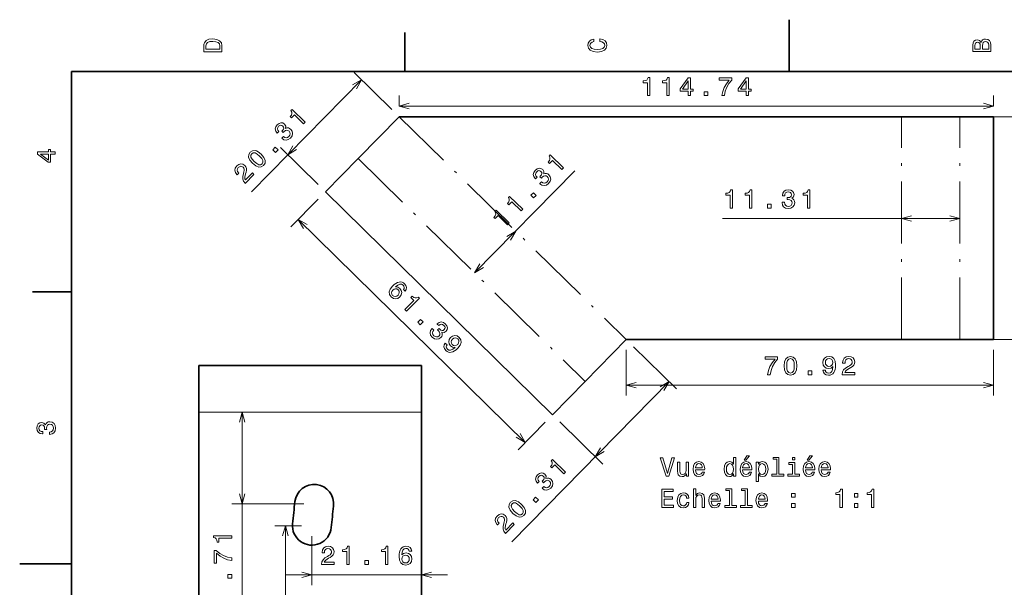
# Model space of a CAD drawing. Extents: x 0 to 297, y 0 to 210.
# Tile 5 of 8: x 0 to 190, y 100 to 210. Entities that reach past the tile are written whole.
import ezdxf

# ---------------------------------------------------------------- set-up
doc = ezdxf.new("R2010")
doc.units = 0
doc.linetypes.add('DASHDOT', pattern=[18.5, 12, -3, 0.5, -3])

msp = doc.modelspace()

# ---------------------------------------------------------------- linework, layer by layer
at = {"color": 7, "lineweight": 35, "ltscale": 0.25}
for p, q in [((148.5, 200), (148.5, 210)), ((10, 105), (0, 105))]:
    msp.add_line(p, q, dxfattribs=at)
at = {"color": 7, "lineweight": 35, "ltscale": 0.1875}
for p, q in [((74.300003, 200), (74.300003, 207.5)), ((10, 157.5), (2.5, 157.5))]:
    msp.add_line(p, q, dxfattribs=at)
at = {"color": 7, "lineweight": 35}
for p, q in [((287, 200), (10, 200)), ((10, 200), (10, 10)), ((73.22493, 191.284866), (170.149063, 191.284866)), ((187.961227, 148.284851), (187.961227, 191.284866)), ((58.997452, 176.787872), (102.812019, 133.787872)), ((117.039497, 148.284851), (170.149063, 148.284851)), ((34.547295, 143.296295), (77.547302, 143.296295)), ((34.547295, 134.296295), (34.547295, 81.186737)), ((77.547302, 37.372173), (77.547302, 134.296295))]:
    msp.add_line(p, q, dxfattribs=at)
at = {"color": 230, "lineweight": 13, "ltscale": 0.254591}
for p, q in [((71.797508, 192.685745), (64.529335, 199.818787)), ((57.570038, 178.188751), (50.301865, 185.321808))]:
    msp.add_line(p, q, dxfattribs=at)
at = {"color": 230, "lineweight": 13}
for p, q in [((44.750687, 176.81012), (65.956757, 198.417908)), ((73.22493, 193.346603), (187.961227, 193.346603)), ((172.149063, 191.284866), (197.544922, 191.284866)), ((87.793991, 161.136871), (107.152504, 180.862091)), ((53.757614, 171.448761), (97.572182, 128.448761)), ((135.663162, 171.66272), (181.461227, 171.66272)), ((172.149063, 148.284851), (197.544922, 148.284851)), ((94.993011, 109.263397), (125.316711, 140.16153)), ((117.039497, 139.502625), (187.961227, 139.502625))]:
    msp.add_line(p, q, dxfattribs=at)
at = {"color": 230, "lineweight": 13, "ltscale": 0.051543}
for p, q in [((73.22493, 193.284866), (73.22493, 195.346603)), ((187.961227, 193.284866), (187.961227, 195.346603))]:
    msp.add_line(p, q, dxfattribs=at)
at = {"color": 7, "lineweight": 35, "ltscale": 0.282804}
for p, q in [((73.22493, 191.284866), (65.30143, 183.211258)), ((170.149063, 191.284866), (181.461227, 191.284866)), ((117.039497, 148.284851), (109.11599, 140.211258)), ((170.149063, 148.284851), (181.461227, 148.284851))]:
    msp.add_line(p, q, dxfattribs=at)
at = {"color": 7, "linetype": 'DASHDOT', "lineweight": 13}
for p, q in [((73.22493, 191.284866), (117.039497, 148.284851)), ((170.149063, 148.284851), (170.149063, 191.284866)), ((181.461227, 148.284851), (181.461227, 191.284866)), ((65.30143, 183.211258), (109.11599, 140.211258))]:
    msp.add_line(p, q, dxfattribs=at)
at = {"color": 7, "lineweight": 35, "ltscale": 0.1625}
for p, q in [((181.461227, 191.284866), (187.961227, 191.284866)), ((181.461227, 148.284851), (187.961227, 148.284851))]:
    msp.add_line(p, q, dxfattribs=at)
at = {"color": 7, "lineweight": 35, "ltscale": 0.225}
for p, q in [((65.30143, 183.211258), (58.997452, 176.787872)), ((34.547295, 143.296295), (34.547295, 134.296295)), ((77.547302, 143.296295), (77.547302, 134.296295)), ((109.11599, 140.211258), (102.812019, 133.787872))]:
    msp.add_line(p, q, dxfattribs=at)
at = {"color": 230, "lineweight": 13, "ltscale": 0.187019}
for p, q in [((57.596573, 175.360443), (52.356728, 170.021347)), ((101.41114, 132.360443), (96.171295, 127.021347))]:
    msp.add_line(p, q, dxfattribs=at)
at = {"color": 230, "lineweight": 13, "ltscale": 0.289936}
for p, q in [((118.466919, 146.883972), (126.744133, 138.760651)), ((104.239441, 132.386993), (112.516655, 124.263657))]:
    msp.add_line(p, q, dxfattribs=at)
at = {"color": 230, "lineweight": 13, "ltscale": 0.219556}
for p, q in [((117.039497, 146.284851), (117.039497, 137.502625)), ((187.961227, 146.284851), (187.961227, 137.502625))]:
    msp.add_line(p, q, dxfattribs=at)
at = {"color": 7, "lineweight": 13}
for p, q in [((34.547295, 134.296295), (77.547302, 134.296295)), ((42.949783, 93.605904), (42.949783, 134.296295)), ((51.266296, 68.361107), (51.266296, 112.361107)), ((51.38884, 102.872643), (82.547302, 102.872643))]:
    msp.add_line(p, q, dxfattribs=at)
at = {"color": 7, "lineweight": 13, "ltscale": 0.347504}
msp.add_line((54.849953, 116.586021), (40.949783, 116.586021), dxfattribs=at)
at = {"color": 7, "lineweight": 13, "ltscale": 0.128064}
msp.add_line((54.38884, 112.361107), (49.266296, 112.361107), dxfattribs=at)
at = {"color": 7, "lineweight": 13, "ltscale": 0.237212}
msp.add_line((56.38884, 110.361107), (56.38884, 100.872643), dxfattribs=at)
at = {"color": 7, "lineweight": 13}
for points in [[(35.533215, 204.994965), (35.533215, 203.829971), (39.033215, 203.829971), (39.033215, 204.994965), (38.922264, 205.544678), (38.584366, 205.953171), (38.034657, 206.205338), (37.283215, 206.296112), (36.516644, 206.215424), (36.21405, 206.114563), (35.971977, 205.973343), (35.644165, 205.56485), (35.563473, 205.297562)], [(35.951801, 204.959656), (36.027451, 205.342941), (36.259438, 205.605194), (36.672985, 205.761536), (37.283215, 205.811966), (37.873272, 205.756485), (38.286816, 205.600143), (38.533936, 205.332855), (38.614628, 204.959656), (38.614628, 204.298996), (35.951801, 204.298996)], [(111.93206, 205.817017), (112.35569, 205.716141), (112.658287, 205.549713), (112.844887, 205.317734), (112.905403, 205.045395), (112.814629, 204.71759), (112.54229, 204.460388), (112.098488, 204.28891), (111.483215, 204.233429), (110.872986, 204.28891), (110.424141, 204.455338), (110.151802, 204.71254), (110.055984, 205.045395), (110.106415, 205.287476), (110.247627, 205.494247), (110.474571, 205.655624), (110.787247, 205.766571), (110.787247, 206.245682), (110.308144, 206.094391), (109.94503, 205.832138), (109.718086, 205.474075), (109.637398, 205.045395), (109.763474, 204.510818), (110.116501, 204.10231), (110.696472, 203.840057), (111.483215, 203.749283), (112.269958, 203.840057), (112.84993, 204.10231), (113.208, 204.510818), (113.329041, 205.045395), (113.233215, 205.51442), (112.965927, 205.892654), (112.527161, 206.159943), (111.93206, 206.301163)], [(185.542007, 205.630417), (185.249496, 205.983429), (185.052811, 206.074219), (184.81073, 206.104477), (184.432495, 206.03891), (184.160156, 205.842224), (183.993729, 205.524506), (183.933212, 205.080704), (183.933212, 203.835022), (187.433212, 203.835022), (187.433212, 205.151306), (187.36261, 205.620331), (187.155838, 205.968307), (186.828018, 206.185165), (186.384216, 206.260818), (186.08667, 206.215424), (185.839554, 206.094391), (185.65799, 205.897705)], [(185.385666, 204.984879), (185.385666, 204.298996), (184.351807, 204.298996), (184.351807, 205.025223), (184.382065, 205.297562), (184.472839, 205.489197), (184.629181, 205.605194), (184.86116, 205.645538), (185.093155, 205.600143), (185.254532, 205.479111), (185.355408, 205.272339)], [(187.014618, 205.095825), (187.014618, 204.298996), (185.809296, 204.298996), (185.809296, 205.050446), (185.844589, 205.368164), (185.9505, 205.595108), (186.132065, 205.731277), (186.394302, 205.776657), (186.671692, 205.731277), (186.863327, 205.605194), (186.979324, 205.393372)], [(6.833213, 184.02739), (6.833213, 184.481277), (5.965778, 184.481277), (5.965778, 184.98056), (5.56232, 184.98056), (5.56232, 184.481277), (3.408862, 184.481277), (3.408862, 184.022339), (5.521974, 182.489197), (5.965778, 182.489197), (5.965778, 184.02739)], [(5.56232, 182.912827), (3.993876, 184.02739), (5.56232, 184.02739)], [(5.73379, 129.979111), (5.769093, 129.979111), (6.253242, 130.059799), (6.616354, 130.296829), (6.848343, 130.670029), (6.934078, 131.164276), (6.848343, 131.688766), (6.626441, 132.082138), (6.273415, 132.334305), (5.819525, 132.425079), (5.521974, 132.384735), (5.279899, 132.273788), (5.0933, 132.092224), (4.957133, 131.850143), (4.684798, 132.177963), (4.251081, 132.293961), (3.857709, 132.218307), (3.560158, 132.00145), (3.373559, 131.648422), (3.307997, 131.164276), (3.388689, 130.710388), (3.610591, 130.362396), (3.963617, 130.135452), (4.432637, 130.059799), (4.46794, 130.059799), (4.46794, 130.508652), (4.145173, 130.548996), (3.913184, 130.680115), (3.771974, 130.891937), (3.721542, 131.189484), (3.761888, 131.451736), (3.867795, 131.643372), (4.039265, 131.759369), (4.271254, 131.804764), (4.518372, 131.759369), (4.684798, 131.638336), (4.785663, 131.426514), (4.815922, 131.139053), (4.810879, 130.942368), (5.209294, 130.942368), (5.199208, 131.189484), (5.244596, 131.507217), (5.365634, 131.744247), (5.56232, 131.885452), (5.819525, 131.935883), (6.112032, 131.880417), (6.328891, 131.734161), (6.465058, 131.502167), (6.510447, 131.194534), (6.460014, 130.876801), (6.308718, 130.644821), (6.066643, 130.498566), (5.73379, 130.443085)], [(125.87487, 125.436287), (124.997353, 122.455742), (124.094612, 125.436287), (123.615509, 125.436287), (124.745193, 121.931244), (125.249512, 121.931244), (126.353981, 125.436287)], [(137.761765, 122.349831), (137.761765, 121.931244), (138.205566, 121.931244), (138.205566, 125.552284), (137.7668, 125.552284), (137.7668, 124.225914), (137.428909, 124.6092), (137.222137, 124.699974), (136.985107, 124.735275), (136.556427, 124.634415), (136.223572, 124.35199), (136.006714, 123.898102), (135.931076, 123.287872), (136.006714, 122.677643), (136.223572, 122.218704), (136.556427, 121.931244), (136.985107, 121.835426), (137.222137, 121.870728), (137.433945, 121.961502)], [(139.829483, 125.007614), (140.127029, 125.007614), (140.828049, 125.86496), (140.333801, 125.86496)], [(146.088135, 125.179085), (146.088135, 122.304443), (145.175308, 122.304443), (145.175308, 121.931244), (147.439713, 121.931244), (147.439713, 122.304443), (146.531937, 122.304443), (146.531937, 125.552284), (145.392166, 125.552284), (145.392166, 125.179085)], [(149.613342, 125.552284), (149.144318, 125.552284), (149.144318, 125.047958), (149.613342, 125.047958)], [(151.973572, 125.007614), (152.271118, 125.007614), (152.972137, 125.86496), (152.477905, 125.86496)], [(129.077316, 124.639458), (128.633514, 124.639458), (128.633514, 123.076057), (128.583084, 122.712944), (128.436829, 122.450699), (128.209885, 122.289314), (127.912338, 122.238884), (127.675308, 122.279228), (127.52401, 122.400261), (127.438271, 122.607033), (127.418098, 122.899544), (127.418098, 124.639458), (126.974297, 124.639458), (126.974297, 122.8592), (126.989426, 122.501129), (127.085251, 122.203575), (127.377754, 121.931244), (127.846771, 121.835426), (128.098938, 121.870728), (128.315796, 121.961502), (128.502396, 122.117844), (128.653687, 122.344788), (128.653687, 121.931244), (129.077316, 121.931244)], [(130.413773, 123.156746), (132.188995, 123.156746), (132.194031, 123.363518), (132.113342, 123.943489), (131.891449, 124.377213), (131.538422, 124.639458), (131.069397, 124.735275), (130.610458, 124.634415), (130.257431, 124.35199), (130.030487, 123.893059), (129.949799, 123.287872), (130.025452, 122.667557), (130.252396, 122.213661), (130.600372, 121.931244), (131.05426, 121.835426), (131.447632, 121.900986), (131.770401, 122.072456), (132.007431, 122.344788), (132.1436, 122.707901), (131.704849, 122.707901), (131.614059, 122.506172), (131.482941, 122.354874), (131.109741, 122.233841), (130.822281, 122.289314), (130.605423, 122.465828), (130.464203, 122.753288), (130.413773, 123.141617)], [(130.413773, 123.529945), (130.469254, 123.87793), (130.605423, 124.135132), (130.812195, 124.291473), (131.084534, 124.346947), (131.351822, 124.291473), (131.558594, 124.135132), (131.684677, 123.87793), (131.730057, 123.529945)], [(137.060745, 124.336861), (137.353256, 124.266258), (137.575165, 124.069572), (137.706284, 123.74176), (137.756714, 123.287872), (137.706284, 122.828941), (137.575165, 122.501129), (137.353256, 122.2994), (137.060745, 122.233841), (136.783371, 122.2994), (136.571564, 122.501129), (136.430344, 122.833984), (136.384964, 123.287872), (136.430344, 123.736717), (136.571564, 124.064529), (136.783371, 124.266258)], [(139.521851, 123.156746), (141.297058, 123.156746), (141.302109, 123.363518), (141.22142, 123.943489), (140.999512, 124.377213), (140.646484, 124.639458), (140.17746, 124.735275), (139.718536, 124.634415), (139.365509, 124.35199), (139.138565, 123.893059), (139.057877, 123.287872), (139.133514, 122.667557), (139.360458, 122.213661), (139.70845, 121.931244), (140.162338, 121.835426), (140.55571, 121.900986), (140.878479, 122.072456), (141.115509, 122.344788), (141.251678, 122.707901), (140.812912, 122.707901), (140.722137, 122.506172), (140.591003, 122.354874), (140.217819, 122.233841), (139.930344, 122.289314), (139.713486, 122.465828), (139.572281, 122.753288), (139.521851, 123.141617)], [(139.521851, 123.529945), (139.577316, 123.87793), (139.713486, 124.135132), (139.920258, 124.291473), (140.192596, 124.346947), (140.459885, 124.291473), (140.666656, 124.135132), (140.79274, 123.87793), (140.838135, 123.529945)], [(142.588135, 124.220871), (142.588135, 124.639458), (142.144318, 124.639458), (142.144318, 120.882256), (142.588135, 120.882256), (142.588135, 122.344788), (142.744476, 122.107758), (142.92099, 121.951416), (143.364792, 121.835426), (143.788422, 121.931244), (144.121277, 122.218704), (144.338135, 122.6726), (144.418823, 123.287872), (144.338135, 123.898102), (144.121277, 124.35199), (143.788422, 124.634415), (143.364792, 124.735275), (143.122711, 124.705017), (142.915939, 124.6092), (142.739426, 124.447815)], [(143.289139, 122.233841), (142.991592, 122.2994), (142.774734, 122.501129), (142.638565, 122.828941), (142.59317, 123.287872), (142.638565, 123.74176), (142.774734, 124.069572), (142.991592, 124.266258), (143.289139, 124.336861), (143.561478, 124.266258), (143.778336, 124.064529), (143.914505, 123.736717), (143.964935, 123.287872), (143.914505, 122.833984), (143.778336, 122.501129), (143.561478, 122.2994)], [(149.598221, 122.304443), (149.598221, 124.548676), (148.45845, 124.548676), (148.45845, 124.170441), (149.154419, 124.170441), (149.154419, 122.304443), (148.246628, 122.304443), (148.246628, 121.931244), (150.516083, 121.931244), (150.516083, 122.304443)], [(151.665939, 123.156746), (153.441162, 123.156746), (153.446198, 123.363518), (153.365509, 123.943489), (153.1436, 124.377213), (152.790573, 124.639458), (152.321564, 124.735275), (151.862625, 124.634415), (151.509598, 124.35199), (151.282654, 123.893059), (151.201965, 123.287872), (151.277618, 122.667557), (151.504547, 122.213661), (151.852539, 121.931244), (152.306427, 121.835426), (152.699799, 121.900986), (153.022568, 122.072456), (153.259598, 122.344788), (153.395767, 122.707901), (152.957001, 122.707901), (152.866226, 122.506172), (152.735107, 122.354874), (152.361908, 122.233841), (152.074432, 122.289314), (151.857574, 122.465828), (151.71637, 122.753288), (151.665939, 123.141617)], [(151.665939, 123.529945), (151.72142, 123.87793), (151.857574, 124.135132), (152.064362, 124.291473), (152.336685, 124.346947), (152.603973, 124.291473), (152.810745, 124.135132), (152.936829, 123.87793), (152.982224, 123.529945)], [(154.701965, 123.156746), (156.477173, 123.156746), (156.482224, 123.363518), (156.40152, 123.943489), (156.179626, 124.377213), (155.826599, 124.639458), (155.357574, 124.735275), (154.898651, 124.634415), (154.545624, 124.35199), (154.31868, 123.893059), (154.237976, 123.287872), (154.313629, 122.667557), (154.540573, 122.213661), (154.888565, 121.931244), (155.342453, 121.835426), (155.735825, 121.900986), (156.058594, 122.072456), (156.295624, 122.344788), (156.431793, 122.707901), (155.993027, 122.707901), (155.902252, 122.506172), (155.771118, 122.354874), (155.397919, 122.233841), (155.110458, 122.289314), (154.8936, 122.465828), (154.752396, 122.753288), (154.701965, 123.141617)], [(154.701965, 123.529945), (154.757431, 123.87793), (154.8936, 124.135132), (155.100372, 124.291473), (155.372711, 124.346947), (155.639999, 124.291473), (155.846771, 124.135132), (155.972855, 123.87793), (156.01825, 123.529945)], [(123.938271, 115.884415), (126.157295, 115.884415), (126.157295, 116.308044), (124.402252, 116.308044), (124.402252, 117.493202), (125.965652, 117.493202), (125.965652, 117.911789), (124.402252, 117.911789), (124.402252, 118.960785), (126.116951, 118.960785), (126.116951, 119.384415), (123.938271, 119.384415)], [(128.714203, 117.694931), (129.152969, 117.694931), (129.062195, 118.098389), (128.845337, 118.416115), (128.507431, 118.612801), (128.06868, 118.688446), (127.584526, 118.587585), (127.21637, 118.305161), (126.984383, 117.84623), (126.903694, 117.230957), (126.97934, 116.620728), (127.206284, 116.166832), (127.564354, 115.884415), (128.053543, 115.788597), (128.487259, 115.864243), (128.825165, 116.076057), (129.057144, 116.408913), (129.15802, 116.852715), (128.73439, 116.852715), (128.658737, 116.570297), (128.517517, 116.358475), (128.315796, 116.227356), (128.06868, 116.187012), (127.76104, 116.252571), (127.539139, 116.4543), (127.402969, 116.782112), (127.357582, 117.246086), (127.402969, 117.699974), (127.544182, 118.027786), (127.771126, 118.229515), (128.06868, 118.300117), (128.330917, 118.25473), (128.527618, 118.138741), (128.658737, 117.947098)], [(130.025452, 115.884415), (130.469254, 115.884415), (130.469254, 117.447815), (130.514648, 117.805885), (130.660889, 118.06813), (130.887848, 118.229515), (131.19043, 118.290031), (131.43251, 118.239601), (131.583801, 118.103432), (131.659454, 117.876488), (131.684677, 117.573898), (131.684677, 115.884415), (132.128479, 115.884415), (132.128479, 117.664673), (132.108307, 118.022743), (132.017517, 118.320297), (131.719971, 118.592628), (131.255997, 118.688446), (131.00383, 118.653145), (130.786972, 118.557327), (130.605423, 118.406029), (130.469254, 118.199257), (130.469254, 119.505455), (130.025452, 119.505455)], [(133.449799, 117.109917), (135.225021, 117.109917), (135.230057, 117.316689), (135.149368, 117.89666), (134.92746, 118.330383), (134.574448, 118.592628), (134.105423, 118.688446), (133.646484, 118.587585), (133.293457, 118.305161), (133.066513, 117.84623), (132.985825, 117.241043), (133.061478, 116.620728), (133.288422, 116.166832), (133.636398, 115.884415), (134.090286, 115.788597), (134.483658, 115.854156), (134.806427, 116.025627), (135.043457, 116.297958), (135.179626, 116.661072), (134.740875, 116.661072), (134.650085, 116.459343), (134.518967, 116.308044), (134.145767, 116.187012), (133.858307, 116.242485), (133.641449, 116.418999), (133.500229, 116.706459), (133.449799, 117.094788)], [(133.449799, 117.483116), (133.50528, 117.8311), (133.641449, 118.088303), (133.848221, 118.244644), (134.120544, 118.300117), (134.387848, 118.244644), (134.59462, 118.088303), (134.720688, 117.8311), (134.766083, 117.483116)], [(136.980057, 119.132256), (136.980057, 116.257614), (136.06723, 116.257614), (136.06723, 115.884415), (138.33165, 115.884415), (138.33165, 116.257614), (137.423859, 116.257614), (137.423859, 119.505455), (136.284088, 119.505455), (136.284088, 119.132256)], [(140.016083, 119.132256), (140.016083, 116.257614), (139.103256, 116.257614), (139.103256, 115.884415), (141.367676, 115.884415), (141.367676, 116.257614), (140.459885, 116.257614), (140.459885, 119.505455), (139.320114, 119.505455), (139.320114, 119.132256)], [(142.557877, 117.109917), (144.333084, 117.109917), (144.338135, 117.316689), (144.257446, 117.89666), (144.035538, 118.330383), (143.68251, 118.592628), (143.213486, 118.688446), (142.754562, 118.587585), (142.401535, 118.305161), (142.174591, 117.84623), (142.093887, 117.241043), (142.16954, 116.620728), (142.396484, 116.166832), (142.744476, 115.884415), (143.198364, 115.788597), (143.591736, 115.854156), (143.914505, 116.025627), (144.151535, 116.297958), (144.287689, 116.661072), (143.848938, 116.661072), (143.758163, 116.459343), (143.627029, 116.308044), (143.25383, 116.187012), (142.96637, 116.242485), (142.749512, 116.418999), (142.608307, 116.706459), (142.557877, 117.094788)], [(142.557877, 117.483116), (142.613342, 117.8311), (142.749512, 118.088303), (142.956284, 118.244644), (143.228622, 118.300117), (143.495911, 118.244644), (143.702682, 118.088303), (143.828766, 117.8311), (143.874146, 117.483116)], [(148.937561, 117.841187), (149.633514, 117.841187), (149.633514, 118.592628), (148.937561, 118.592628)], [(158.302826, 115.884415), (158.761749, 115.884415), (158.761749, 119.40963), (158.418823, 119.40963), (158.328033, 119.101997), (158.146484, 118.895218), (157.86911, 118.774185), (157.485825, 118.733841), (157.485825, 118.375771), (158.302826, 118.375771)], [(161.081635, 117.841187), (161.777603, 117.841187), (161.777603, 118.592628), (161.081635, 118.592628)], [(164.374878, 115.884415), (164.833801, 115.884415), (164.833801, 119.40963), (164.49086, 119.40963), (164.400085, 119.101997), (164.218536, 118.895218), (163.941147, 118.774185), (163.557861, 118.733841), (163.557861, 118.375771), (164.374878, 118.375771)], [(148.937561, 115.884415), (149.633514, 115.884415), (149.633514, 116.635857), (148.937561, 116.635857)], [(161.081635, 115.884415), (161.777603, 115.884415), (161.777603, 116.635857), (161.081635, 116.635857)], [(40.949783, 109.977226), (40.949783, 110.436165), (37.424568, 110.436165), (37.424568, 110.093224), (37.732201, 110.002449), (37.93898, 109.820885), (38.060013, 109.54351), (38.100357, 109.160225), (38.458427, 109.160225), (38.458427, 109.977226)], [(58.265472, 104.872643), (60.671097, 104.872643), (60.671097, 105.306358), (58.769798, 105.306358), (58.87571, 105.543388), (59.057266, 105.740074), (59.617058, 106.098152), (59.914612, 106.249443), (60.247467, 106.466301), (60.484497, 106.718468), (60.620667, 107.016014), (60.671097, 107.353905), (60.585358, 107.777534), (60.348328, 108.11039), (59.985214, 108.322212), (59.516197, 108.397865), (59.032043, 108.312126), (58.663895, 108.075096), (58.426857, 107.696846), (58.346169, 107.197563), (58.346169, 107.126961), (58.805099, 107.126961), (58.805099, 107.167305), (58.850487, 107.510246), (58.986656, 107.762413), (59.203514, 107.92379), (59.490982, 107.979271), (59.783485, 107.928841), (60.000343, 107.802757), (60.141556, 107.606071), (60.191986, 107.358955), (60.156685, 107.126961), (60.060867, 106.930275), (59.899483, 106.758812), (59.677582, 106.607506), (59.380028, 106.446129), (58.885796, 106.133446), (58.537811, 105.800591), (58.331039, 105.397133), (58.265472, 104.887779)], [(63.141266, 104.872643), (63.600204, 104.872643), (63.600204, 108.397865), (63.257263, 108.397865), (63.166481, 108.090218), (62.984932, 107.883446), (62.70755, 107.762413), (62.324265, 107.722069), (62.324265, 107.363991), (63.141266, 107.363991)], [(70.613312, 104.872643), (71.07225, 104.872643), (71.07225, 108.397865), (70.729309, 108.397865), (70.638527, 108.090218), (70.456978, 107.883446), (70.179596, 107.762413), (69.79631, 107.722069), (69.79631, 107.363991), (70.613312, 107.363991)], [(75.65049, 107.429558), (75.554672, 107.838066), (75.332764, 108.140648), (74.989822, 108.332298), (74.546021, 108.397865), (74.248474, 108.362556), (73.991272, 108.266731), (73.764328, 108.11039), (73.572678, 107.888496), (73.421387, 107.611122), (73.310432, 107.273216), (73.239822, 106.874809), (73.21965, 106.425957), (73.300346, 105.709816), (73.547462, 105.190361), (73.945877, 104.877693), (74.490547, 104.771782), (74.979736, 104.862556), (75.352936, 105.099586), (75.595016, 105.472786), (75.680748, 105.946846), (75.595016, 106.425957), (75.363022, 106.794106), (75.004959, 107.0261), (74.561157, 107.106789), (74.082047, 107.005928), (73.723976, 106.718468), (73.799622, 107.273216), (73.961014, 107.671638), (74.20813, 107.908669), (74.551071, 107.989357), (74.803223, 107.949013), (74.994873, 107.843102), (75.120956, 107.666588), (75.186508, 107.429558)], [(40.949783, 105.630974), (40.949783, 106.140343), (40.117653, 106.30677), (39.340996, 106.599281), (38.619812, 107.012825), (37.944023, 107.552452), (37.525429, 107.552452), (37.525429, 105.151863), (37.984367, 105.151863), (37.984367, 107.068291), (38.665199, 106.513542), (39.376297, 106.094948), (40.132782, 105.802452)], [(75.191559, 105.941811), (75.136078, 105.624077), (74.994873, 105.382011), (74.767929, 105.220619), (74.485504, 105.170189), (74.187958, 105.220619), (73.961014, 105.376961), (73.814758, 105.619041), (73.769363, 105.93676), (73.819794, 106.249443), (73.961014, 106.486473), (74.192993, 106.637779), (74.505676, 106.693245), (74.778015, 106.637779), (74.994873, 106.491524), (75.136078, 106.254494)], [(66.620087, 104.872643), (67.316055, 104.872643), (67.316055, 105.624077), (66.620087, 105.624077)], [(40.949783, 102.247978), (40.949783, 102.943932), (40.198341, 102.943932), (40.198341, 102.247978)]]:
    msp.add_lwpolyline(points, close=True, dxfattribs=at)
at = {"color": 230, "lineweight": 13}
for points in [[(64.973053, 196.676544), (65.956757, 198.417908), (64.234169, 197.401703)], [(75.156784, 193.864243), (73.22493, 193.346603), (75.156784, 192.828964)], [(186.029373, 192.828964), (187.961227, 193.346603), (186.029373, 193.864243)], [(52.71299, 185.662277), (51.729279, 183.920929), (53.451874, 184.937134)], [(55.49897, 170.465057), (53.757614, 171.448761), (54.773819, 169.726166)], [(172.080917, 172.180359), (170.149063, 171.66272), (172.080917, 171.145081)], [(179.529373, 171.145081), (181.461227, 171.66272), (179.529373, 172.180359)], [(94.733788, 167.469116), (95.717491, 169.210464), (93.994904, 168.19426)], [(88.777695, 162.87822), (87.793991, 161.136871), (89.516579, 162.153076)], [(118.971352, 140.020264), (117.039497, 139.502625), (118.971352, 138.984985)], [(124.333008, 138.420166), (125.316711, 140.16153), (123.594116, 139.145325)], [(186.029373, 138.984985), (187.961227, 139.502625), (186.029373, 140.020264)], [(95.830826, 129.432465), (97.572182, 128.448761), (96.555977, 130.171356)], [(112.072937, 127.405899), (111.089233, 125.664543), (112.811829, 126.680748)]]:
    msp.add_lwpolyline(points, dxfattribs=at)
for points in [[(121.162239, 195.346603), (121.621178, 195.346603), (121.621178, 198.871811), (121.278236, 198.871811), (121.187454, 198.564178), (121.005905, 198.357407), (120.728523, 198.236374), (120.345238, 198.196014), (120.345238, 197.837952), (121.162239, 197.837952)], [(124.898262, 195.346603), (125.357201, 195.346603), (125.357201, 198.871811), (125.014259, 198.871811), (124.923477, 198.564178), (124.741928, 198.357407), (124.464546, 198.236374), (124.081261, 198.196014), (124.081261, 197.837952), (124.898262, 197.837952)], [(129.002441, 195.346603), (129.456329, 195.346603), (129.456329, 196.214035), (129.955612, 196.214035), (129.955612, 196.617493), (129.456329, 196.617493), (129.456329, 198.77095), (128.997391, 198.77095), (127.464256, 196.657837), (127.464256, 196.214035), (129.002441, 196.214035)], [(127.887894, 196.617493), (129.002441, 198.185944), (129.002441, 196.617493)], [(135.496094, 195.346603), (136.005463, 195.346603), (136.17189, 196.178741), (136.464401, 196.955383), (136.877945, 197.676575), (137.417572, 198.352356), (137.417572, 198.77095), (135.016998, 198.77095), (135.016998, 198.312012), (136.933426, 198.312012), (136.378662, 197.63118), (135.960083, 196.92009), (135.667572, 196.163605)], [(140.210526, 195.346603), (140.664413, 195.346603), (140.664413, 196.214035), (141.163696, 196.214035), (141.163696, 196.617493), (140.664413, 196.617493), (140.664413, 198.77095), (140.205475, 198.77095), (138.672333, 196.657837), (138.672333, 196.214035), (140.210526, 196.214035)], [(139.095963, 196.617493), (140.210526, 198.185944), (140.210526, 196.617493)], [(132.113098, 195.346603), (132.809067, 195.346603), (132.809067, 196.098038), (132.113098, 196.098038)], [(54.790421, 189.895386), (55.11187, 190.222931), (52.595894, 192.692139), (52.355682, 192.447388), (52.511658, 192.167114), (52.532066, 191.8927), (52.424164, 191.609955), (52.184494, 191.308136), (52.440048, 191.057327), (53.012314, 191.640442)], [(50.562286, 187.156769), (50.587479, 187.13205), (50.98954, 186.850525), (51.414726, 186.76535), (51.841698, 186.869202), (52.249077, 187.161896), (52.55526, 187.596283), (52.672424, 188.032471), (52.597092, 188.459717), (52.336731, 188.842438), (52.0961, 189.022049), (51.845619, 189.112427), (51.585266, 189.113556), (51.318527, 189.036148), (51.353767, 189.460876), (51.125465, 189.847443), (50.791725, 190.069), (50.427467, 190.122635), (50.047012, 190.001373), (49.661102, 189.701752), (49.400772, 189.321289), (49.315407, 188.917511), (49.408401, 188.508255), (49.690155, 188.125748), (49.715355, 188.101013), (50.029747, 188.421356), (49.827644, 188.676239), (49.753914, 188.932312), (49.801498, 189.182404), (49.973915, 189.430084), (50.186401, 189.589005), (50.396225, 189.651596), (50.599854, 189.614273), (50.797218, 189.484177), (50.941795, 189.278687), (50.975792, 189.075729), (50.899422, 188.853912), (50.719666, 188.627548), (50.5783, 188.490707), (50.862648, 188.211639), (51.028542, 188.395081), (51.283485, 188.590042), (51.535896, 188.674438), (51.775185, 188.637451), (51.99408, 188.493286), (52.163986, 188.24881), (52.216316, 187.992523), (52.151009, 187.731583), (51.967918, 187.480225), (51.709381, 187.288788), (51.438904, 187.229187), (51.163689, 187.294373), (50.887268, 187.487915)], [(44.931885, 182.290924), (45.54998, 181.790314), (46.119141, 181.563843), (46.628838, 181.593597), (47.075401, 181.890228), (47.360062, 182.338669), (47.380234, 182.848846), (47.139595, 183.410049), (46.631012, 184.022247), (46.012985, 184.515717), (45.722702, 184.666351), (45.443756, 184.749313), (44.934059, 184.719574), (44.487427, 184.430084), (44.202835, 183.974487), (44.186256, 183.460785), (44.423363, 182.895981)], [(49.376534, 184.378937), (49.864014, 184.875671), (49.327705, 185.402008), (48.840225, 184.905289)], [(45.271004, 182.636475), (44.863739, 183.092697), (44.638901, 183.490005), (44.614296, 183.832138), (44.786179, 184.136871), (45.084114, 184.310852), (45.426643, 184.292664), (45.828102, 184.075333), (46.291893, 183.676697), (46.702759, 183.216934), (46.927597, 182.819626), (46.952202, 182.477493), (46.780251, 182.179886), (46.482384, 181.998779), (46.139854, 182.016968), (45.738388, 182.234299)], [(104.598236, 181.114746), (104.919693, 181.442291), (102.403709, 183.911499), (102.163498, 183.666748), (102.319481, 183.386475), (102.339882, 183.112061), (102.231987, 182.829315), (101.99231, 182.527496), (102.247864, 182.276703), (102.820129, 182.859802)], [(43.52462, 178.416183), (45.209618, 180.133087), (44.90007, 180.43689), (43.568321, 179.07991), (43.473335, 179.321533), (43.460129, 179.588867), (43.596672, 180.239212), (43.697105, 180.557556), (43.775475, 180.947006), (43.761536, 181.292816), (43.644547, 181.598404), (43.438713, 181.871078), (43.076309, 182.106613), (42.672722, 182.170593), (42.267212, 182.059799), (41.884697, 181.778046), (41.606766, 181.372437), (41.518066, 180.943665), (41.621994, 180.509552), (41.921822, 180.102249), (41.972206, 180.052795), (42.293663, 180.380341), (42.26487, 180.4086), (42.051903, 180.681198), (41.967308, 180.955017), (42.004028, 181.222824), (42.165787, 181.466843), (42.406662, 181.640289), (42.648544, 181.706757), (42.887833, 181.669769), (43.099525, 181.532669), (43.240372, 181.344971), (43.313629, 181.138824), (43.322968, 180.903534), (43.27552, 180.639191), (43.182289, 180.313782), (43.059265, 179.742035), (43.053085, 179.260529), (43.196205, 178.830353), (43.513824, 178.426788)], [(100.370094, 178.376129), (100.395294, 178.35141), (100.797356, 178.069885), (101.222542, 177.984711), (101.649513, 178.088577), (102.056885, 178.381271), (102.363075, 178.815659), (102.48024, 179.251831), (102.4049, 179.679077), (102.144539, 180.061798), (101.903915, 180.241425), (101.653427, 180.331787), (101.393082, 180.332916), (101.126343, 180.255524), (101.161583, 180.680237), (100.933281, 181.066818), (100.599541, 181.288361), (100.235283, 181.34201), (99.854828, 181.220734), (99.468918, 180.921127), (99.208588, 180.540649), (99.123215, 180.136871), (99.216217, 179.727631), (99.497971, 179.345108), (99.523163, 179.320374), (99.837555, 179.640732), (99.635452, 179.895599), (99.561729, 180.151688), (99.609306, 180.401764), (99.781731, 180.64946), (99.994217, 180.808365), (100.204041, 180.870972), (100.407661, 180.833649), (100.605026, 180.703552), (100.749611, 180.498047), (100.783607, 180.295105), (100.70723, 180.073273), (100.527473, 179.846924), (100.386108, 179.710068), (100.670464, 179.431), (100.836357, 179.614441), (101.091301, 179.809418), (101.343712, 179.893799), (101.582993, 179.856812), (101.801888, 179.712646), (101.971802, 179.46817), (102.024132, 179.211899), (101.958817, 178.950958), (101.775734, 178.699585), (101.517189, 178.508148), (101.246719, 178.448547), (100.971504, 178.513733), (100.695084, 178.707275)], [(137.090378, 173.66272), (137.549316, 173.66272), (137.549316, 177.187927), (137.206375, 177.187927), (137.115601, 176.880295), (136.934052, 176.673523), (136.656662, 176.55249), (136.273376, 176.512146), (136.273376, 176.154068), (137.090378, 176.154068)], [(140.826416, 173.66272), (141.285355, 173.66272), (141.285355, 177.187927), (140.942413, 177.187927), (140.851639, 176.880295), (140.670074, 176.673523), (140.3927, 176.55249), (140.009415, 176.512146), (140.009415, 176.154068), (140.826416, 176.154068)], [(147.118347, 174.762146), (147.118347, 174.726837), (147.199036, 174.242676), (147.436066, 173.879578), (147.809265, 173.647583), (148.303513, 173.561844), (148.828003, 173.647583), (149.221375, 173.869476), (149.473541, 174.222504), (149.564316, 174.676392), (149.523972, 174.973953), (149.413025, 175.216034), (149.231461, 175.402618), (148.98938, 175.538788), (149.3172, 175.811127), (149.433197, 176.244843), (149.357544, 176.638214), (149.140686, 176.93576), (148.787659, 177.122375), (148.303513, 177.187927), (147.849625, 177.107239), (147.501633, 176.885345), (147.274689, 176.532318), (147.199036, 176.063293), (147.199036, 176.027985), (147.647888, 176.027985), (147.688232, 176.350754), (147.819351, 176.582733), (148.031174, 176.723953), (148.32872, 176.774384), (148.590973, 176.734039), (148.782608, 176.628128), (148.898605, 176.456665), (148.944, 176.22467), (148.898605, 175.977554), (148.777573, 175.811127), (148.56575, 175.710266), (148.27829, 175.679993), (148.081604, 175.685043), (148.081604, 175.286621), (148.32872, 175.296722), (148.646454, 175.251328), (148.883484, 175.130295), (149.024689, 174.933609), (149.075119, 174.676392), (149.019653, 174.383896), (148.873398, 174.167038), (148.641403, 174.030869), (148.333771, 173.985474), (148.016037, 174.035919), (147.784058, 174.18721), (147.637802, 174.429291), (147.582321, 174.762146)], [(152.034485, 173.66272), (152.493423, 173.66272), (152.493423, 177.187927), (152.150482, 177.187927), (152.059708, 176.880295), (151.878143, 176.673523), (151.600769, 176.55249), (151.217484, 176.512146), (151.217484, 176.154068), (152.034485, 176.154068)], [(96.747635, 173.115448), (97.069092, 173.442993), (94.553108, 175.912201), (94.312897, 175.66745), (94.46888, 175.387177), (94.489281, 175.112762), (94.381386, 174.830017), (94.141708, 174.528198), (94.397263, 174.27739), (94.969528, 174.860504)], [(99.184341, 175.598312), (99.671829, 176.095032), (99.135513, 176.621368), (98.648033, 176.124664)], [(94.130768, 170.449005), (94.452225, 170.77655), (91.936241, 173.245758), (91.69603, 173.001007), (91.852013, 172.720734), (91.872414, 172.44632), (91.764519, 172.163574), (91.524841, 171.861755), (91.780396, 171.610962), (92.352661, 172.194061)], [(144.305237, 173.66272), (145.001205, 173.66272), (145.001205, 174.414154), (144.305237, 174.414154)], [(74.387733, 157.587021), (74.605476, 157.945694), (74.659058, 158.317078), (74.548531, 158.694061), (74.277702, 159.051727), (74.040611, 159.234955), (73.789925, 159.34671), (73.518448, 159.394104), (73.226234, 159.369965), (72.923965, 159.277954), (72.608109, 159.114517), (72.278648, 158.879608), (71.94986, 158.573395), (71.505836, 158.005768), (71.318359, 157.461945), (71.383698, 156.959717), (71.69825, 156.502609), (72.110977, 156.224747), (72.543365, 156.132507), (72.977539, 156.229309), (73.370781, 156.507599), (73.64518, 156.909607), (73.737473, 157.334854), (73.644409, 157.751221), (73.384186, 158.11969), (72.971596, 158.38327), (72.514687, 158.428925), (72.957245, 158.771866), (73.351494, 158.943176), (73.693893, 158.939255), (73.995171, 158.756638), (74.146881, 158.551224), (74.20948, 158.3414), (74.175827, 158.127106), (74.056595, 157.912018)], [(73.018105, 156.846649), (72.755966, 156.658752), (72.485626, 156.5849), (72.210609, 156.628662), (71.973717, 156.790497), (71.796677, 157.034912), (71.744217, 157.30545), (71.809387, 157.580658), (71.999542, 157.839218), (72.254547, 158.027054), (72.521362, 158.097321), (72.792908, 158.042816), (73.054932, 157.863388), (73.210442, 157.633041), (73.262772, 157.37677), (73.197525, 157.108673)], [(74.334557, 154.056641), (74.662102, 153.735184), (77.13131, 156.25116), (76.886551, 156.491379), (76.606277, 156.335388), (76.331871, 156.315002), (76.049126, 156.422882), (75.747307, 156.662567), (75.496498, 156.407013), (76.079605, 155.834747)], [(76.817421, 151.619934), (77.31414, 151.132446), (77.840477, 151.668762), (77.343765, 152.15625)], [(79.595245, 150.434174), (79.570518, 150.408981), (79.288994, 150.006927), (79.203827, 149.581726), (79.307686, 149.154755), (79.60038, 148.747391), (80.034767, 148.441193), (80.470947, 148.324036), (80.898193, 148.399384), (81.280907, 148.659729), (81.460526, 148.90036), (81.550903, 149.150848), (81.552025, 149.411194), (81.474632, 149.677933), (81.899345, 149.6427), (82.285927, 149.871002), (82.507469, 150.204742), (82.561111, 150.569), (82.439857, 150.949448), (82.140236, 151.335358), (81.759766, 151.595688), (81.35598, 151.681061), (80.946732, 151.588058), (80.564217, 151.306305), (80.53949, 151.281113), (80.85984, 150.966721), (81.114716, 151.168823), (81.370796, 151.242554), (81.62088, 151.194977), (81.868568, 151.022552), (82.027473, 150.810059), (82.090073, 150.600235), (82.05275, 150.396606), (81.922653, 150.199249), (81.717163, 150.054657), (81.514206, 150.02066), (81.292381, 150.097046), (81.066025, 150.276794), (80.929176, 150.418167), (80.650116, 150.13382), (80.833549, 149.967926), (81.028519, 149.712982), (81.112907, 149.460571), (81.075928, 149.221283), (80.931763, 149.00238), (80.687286, 148.832474), (80.431007, 148.780151), (80.170059, 148.845459), (79.918701, 149.028534), (79.727264, 149.287079), (79.667664, 149.557556), (79.732841, 149.832764), (79.926392, 150.109192)], [(82.14238, 147.609344), (81.917305, 147.272003), (81.856598, 146.900543), (81.967125, 146.52356), (82.241615, 146.155243), (82.478706, 145.972015), (82.733063, 145.849594), (83.004539, 145.802216), (83.296745, 145.826355), (83.599014, 145.918335), (83.918411, 146.085388), (84.240738, 146.320221), (84.57666, 146.626495), (85.01355, 147.194061), (85.201027, 147.7379), (85.139282, 148.236603), (84.831863, 148.693756), (84.415535, 148.975159), (83.979622, 149.063782), (83.545448, 148.966995), (83.15934, 148.688766), (82.877808, 148.286713), (82.789108, 147.857925), (82.878571, 147.445068), (83.145935, 147.076691), (83.551392, 146.813019), (84.011833, 146.770996), (83.562141, 146.427979), (83.167892, 146.256653), (82.825493, 146.26059), (82.531349, 146.443268), (82.368904, 146.652161), (82.309845, 146.86557), (82.343498, 147.079865), (82.473526, 147.284363)], [(83.512009, 148.349716), (83.767021, 148.537552), (84.040894, 148.615021), (84.308777, 148.571167), (84.552795, 148.409409), (84.726303, 148.161407), (84.77877, 147.890854), (84.709999, 147.619171), (84.530579, 147.357147), (84.268433, 147.16925), (84.001625, 147.098999), (83.733612, 147.157104), (83.478722, 147.336578), (83.316078, 147.566864), (83.263748, 147.823151), (83.325462, 148.087631)], [(144.327316, 141.502625), (144.836685, 141.502625), (145.003113, 142.334747), (145.295624, 143.111404), (145.709167, 143.832581), (146.248795, 144.508377), (146.248795, 144.926971), (143.848206, 144.926971), (143.848206, 144.468033), (145.764633, 144.468033), (145.209885, 143.787201), (144.79129, 143.076111), (144.498795, 142.319611)], [(147.548935, 143.21228), (147.624573, 142.420486), (147.861618, 141.855652), (148.239853, 141.512695), (148.764343, 141.401749), (149.283798, 141.512695), (149.662048, 141.855652), (149.894028, 142.420486), (149.974731, 143.21228), (149.894028, 143.999023), (149.798218, 144.311691), (149.662048, 144.568909), (149.283798, 144.911835), (148.764343, 145.027832), (148.239853, 144.911835), (147.861618, 144.563858), (147.624573, 143.999023)], [(148.033081, 143.21228), (148.073425, 143.82251), (148.199509, 144.261261), (148.426453, 144.518463), (148.764343, 144.609253), (149.097198, 144.518463), (149.324142, 144.261261), (149.450226, 143.82251), (149.49057, 143.21228), (149.450226, 142.597), (149.324142, 142.158234), (149.097198, 141.901031), (148.764343, 141.815308), (148.426453, 141.901031), (148.199509, 142.158234), (148.073425, 142.597)], [(155.026016, 142.370056), (155.101669, 141.971634), (155.318527, 141.664001), (155.661469, 141.472351), (156.115356, 141.401749), (156.412903, 141.437057), (156.680206, 141.527832), (156.90715, 141.684174), (157.098785, 141.906067), (157.250092, 142.183456), (157.361038, 142.526398), (157.42659, 142.919769), (157.451813, 143.373657), (157.366074, 144.084747), (157.118958, 144.604202), (156.725586, 144.916885), (156.185959, 145.027832), (155.691727, 144.937057), (155.318527, 144.694977), (155.076447, 144.321777), (154.995758, 143.852753), (155.076447, 143.368622), (155.313492, 143.000458), (155.666504, 142.768463), (156.115356, 142.69281), (156.589417, 142.788635), (156.947495, 143.081146), (156.866806, 142.521347), (156.705414, 142.122925), (156.458298, 141.885895), (156.120407, 141.810257), (155.858154, 141.845551), (155.666504, 141.956512), (155.540436, 142.133026), (155.48999, 142.370056)], [(155.484955, 143.857803), (155.535385, 144.170486), (155.67659, 144.417603), (155.898499, 144.573944), (156.185959, 144.629425), (156.483521, 144.573944), (156.710464, 144.417603), (156.851669, 144.175537), (156.90715, 143.862854), (156.851669, 143.545135), (156.710464, 143.30809), (156.47847, 143.161835), (156.170837, 143.111404), (155.893463, 143.161835), (155.67659, 143.30809), (155.535385, 143.54007)], [(158.741867, 141.502625), (161.147491, 141.502625), (161.147491, 141.93634), (159.246201, 141.93634), (159.352097, 142.17337), (159.533661, 142.370056), (160.09346, 142.728119), (160.391006, 142.879425), (160.723862, 143.096283), (160.960892, 143.348434), (161.097061, 143.645996), (161.147491, 143.983887), (161.061752, 144.407516), (160.824722, 144.740372), (160.461609, 144.952179), (159.992584, 145.027832), (159.508438, 144.942108), (159.140289, 144.705063), (158.903259, 144.326828), (158.822556, 143.827545), (158.822556, 143.756943), (159.281494, 143.756943), (159.281494, 143.797287), (159.326889, 144.140228), (159.463058, 144.392395), (159.679916, 144.553772), (159.967377, 144.609253), (160.259888, 144.558807), (160.476746, 144.432739), (160.61795, 144.236053), (160.668381, 143.988922), (160.633087, 143.756943), (160.537262, 143.560257), (160.37587, 143.388794), (160.153976, 143.237488), (159.85643, 143.076111), (159.362183, 142.763428), (159.014206, 142.430573), (158.807434, 142.027115), (158.741867, 141.517746)], [(152.15239, 141.502625), (152.848358, 141.502625), (152.848358, 142.254059), (152.15239, 142.254059)], [(105.032761, 122.348694), (105.354218, 122.676239), (102.838234, 125.145447), (102.598022, 124.900688), (102.754005, 124.620415), (102.774406, 124.346008), (102.666512, 124.063255), (102.426834, 123.761444), (102.682388, 123.510635), (103.254654, 124.093742)], [(100.804619, 119.610077), (100.829819, 119.585342), (101.23188, 119.303818), (101.657066, 119.218643), (102.084038, 119.32251), (102.491409, 119.615204), (102.7976, 120.049591), (102.914764, 120.485779), (102.839424, 120.913025), (102.579063, 121.295731), (102.33844, 121.475357), (102.087952, 121.56572), (101.827606, 121.566849), (101.560867, 121.489456), (101.596107, 121.914169), (101.367805, 122.300751), (101.034065, 122.522293), (100.669807, 122.575935), (100.289352, 122.454674), (99.903442, 122.15506), (99.643112, 121.774597), (99.557739, 121.370804), (99.650742, 120.961563), (99.932495, 120.579041), (99.957687, 120.554321), (100.272079, 120.874664), (100.069977, 121.129532), (99.996254, 121.38562), (100.043831, 121.635696), (100.216255, 121.883392), (100.428741, 122.042297), (100.638565, 122.104897), (100.842186, 122.067574), (101.039551, 121.937469), (101.184135, 121.731995), (101.218132, 121.529037), (101.141754, 121.307205), (100.961998, 121.080841), (100.820633, 120.944), (101.104988, 120.664932), (101.270882, 120.848373), (101.525826, 121.043335), (101.778236, 121.127731), (102.017517, 121.090744), (102.236412, 120.946594), (102.406326, 120.702118), (102.458656, 120.445831), (102.393341, 120.184875), (102.210258, 119.933533), (101.951714, 119.742081), (101.681244, 119.682495), (101.406029, 119.747665), (101.129608, 119.941223)], [(99.618866, 116.832245), (100.106354, 117.328949), (99.570038, 117.855301), (99.082558, 117.358582)], [(95.174217, 114.744217), (95.792313, 114.243607), (96.361473, 114.017136), (96.871162, 114.046875), (97.317734, 114.343506), (97.602386, 114.791962), (97.622566, 115.302124), (97.381927, 115.863327), (96.873344, 116.475525), (96.255318, 116.968994), (95.965034, 117.119629), (95.686089, 117.202606), (95.176392, 117.172852), (94.729759, 116.883362), (94.445168, 116.42778), (94.428589, 115.914078), (94.665695, 115.349274)], [(95.513336, 115.089752), (95.106064, 115.545975), (94.881233, 115.943283), (94.856621, 116.285416), (95.028511, 116.590164), (95.326447, 116.764145), (95.668976, 116.745956), (96.070435, 116.52861), (96.534225, 116.129974), (96.945091, 115.670227), (97.16993, 115.272903), (97.194534, 114.930786), (97.022583, 114.633163), (96.724716, 114.452057), (96.382179, 114.470245), (95.980721, 114.687592)], [(93.766953, 110.869461), (95.451942, 112.586365), (95.142395, 112.890167), (93.810646, 111.533188), (93.71566, 111.774811), (93.702454, 112.042145), (93.838997, 112.69249), (93.939438, 113.010834), (94.017807, 113.400284), (94.00386, 113.746078), (93.886871, 114.051682), (93.681038, 114.324356), (93.318634, 114.559891), (92.915047, 114.623871), (92.509537, 114.513077), (92.127022, 114.231323), (91.849098, 113.825714), (91.760399, 113.396942), (91.864326, 112.96283), (92.164146, 112.555527), (92.214539, 112.506073), (92.535995, 112.833618), (92.507195, 112.861877), (92.294228, 113.134476), (92.209641, 113.408279), (92.246353, 113.676102), (92.408112, 113.92012), (92.648987, 114.093567), (92.890869, 114.160019), (93.130157, 114.123047), (93.34185, 113.985947), (93.482697, 113.798248), (93.555962, 113.592102), (93.5653, 113.356812), (93.517853, 113.092468), (93.424614, 112.767059), (93.301598, 112.195313), (93.29541, 111.713806), (93.43853, 111.28363), (93.756149, 110.880051)]]:
    msp.add_lwpolyline(points, close=True, dxfattribs=at)
at = {"color": 7, "lineweight": 13}
for points in [[(43.467422, 132.364471), (42.949783, 134.296295), (42.432144, 132.364471)], [(42.432144, 118.517876), (42.949783, 116.586021), (43.467422, 118.517876)], [(51.783936, 110.429253), (51.266296, 112.361107), (50.748657, 110.429253)], [(54.456993, 102.355003), (56.38884, 102.872643), (54.456993, 103.390282)], [(79.479149, 103.390282), (77.547302, 102.872643), (79.479149, 102.355003)]]:
    msp.add_lwpolyline(points, dxfattribs=at)
at = {"color": 7, "lineweight": 35}
for centre, radius, start, end in [((56.849953, 116.586021), 3.75, 353.223462, 173.22346), ((277.547302, 90.361107), 226, 173.22346, 174.319118), ((277.547302, 90.361107), 218.5, 173.22346, 174.319118), ((56.38884, 112.361107), 3.75, 174.319118, 354.319123)]:
    msp.add_arc(centre, radius, start, end, dxfattribs=at)

doc.saveas('drawing.dxf')
